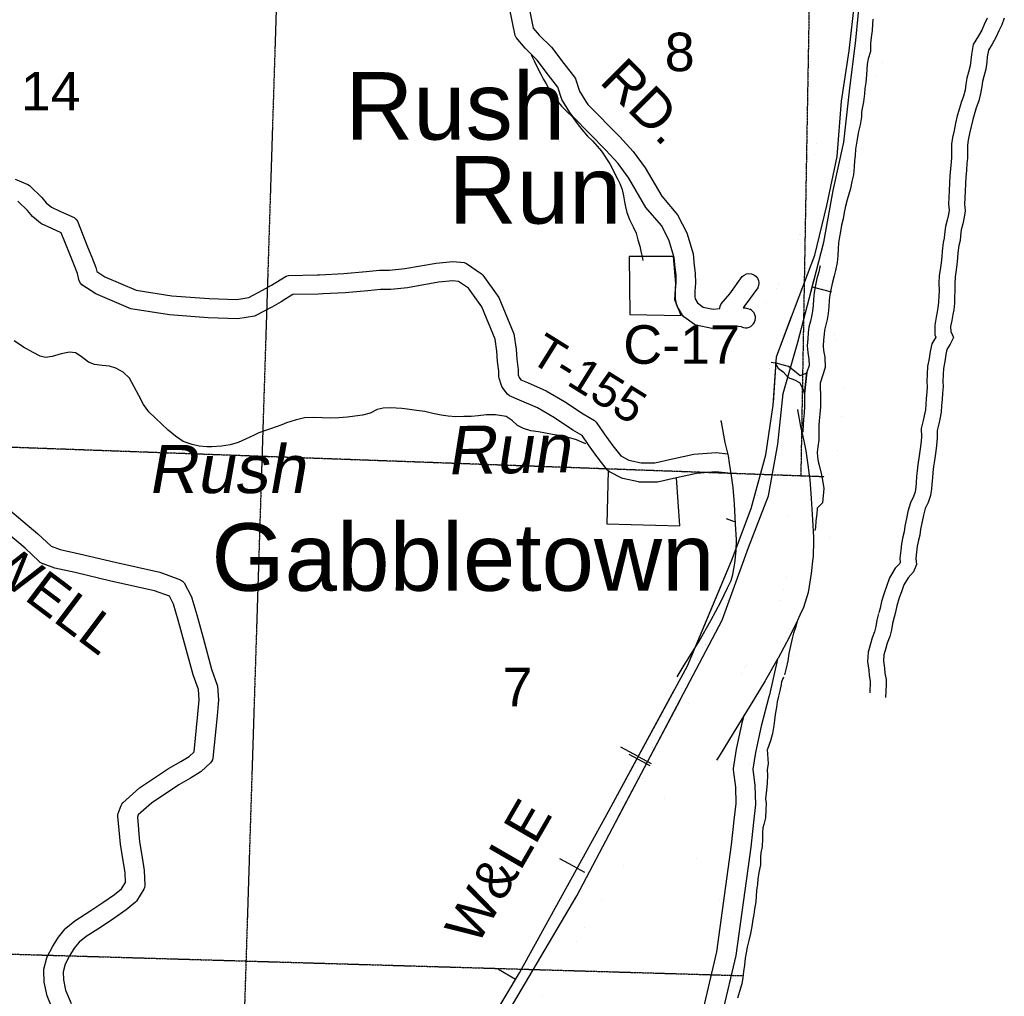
# Model space of a CAD drawing. Header units: feet. Extents: x -155 to 2562643, y -56 to 364810.
# Tile 18 of 121: x 2504085 to 2514298, y 199563 to 209694. Entities that reach past the tile are written whole.
import ezdxf
from ezdxf.enums import TextEntityAlignment as Align

# ---------------------------------------------------------------- set-up
doc = ezdxf.new("R2010")
doc.units = ezdxf.units.FT
doc.header["$MEASUREMENT"] = 0
doc.linetypes.add('HIDDEN2', pattern=[0.1875, 0.125, -0.0625])
doc.linetypes.add('water', pattern=[0])
for name, color, linetype in [('COUNTY-RD', 7, 'Continuous'), ('CR-TEXT', 7, 'Continuous'), ('INCORPORATED', 3, 'Continuous'), ('MTEXT', 2, 'Continuous'), ('RAILROAD', 6, 'Continuous'), ('SECTION', 8, 'HIDDEN2'), ('SECTION-TEXT', 8, 'Continuous'), ('STATE-RT', 2, 'Continuous'), ('TR-TEXT', 6, 'Continuous'), ('TWP-RD', 6, 'Continuous'), ('WATER-TEXT', 1, 'Continuous'), ('WATERWAY', 14, 'water')]:
    doc.layers.add(name, color=color, linetype=linetype)
doc.styles.add('ARIAL', font='arial.ttf')

msp = doc.modelspace()

# ---------------------------------------------------------------- linework, layer by layer
at = {"layer": 'COUNTY-RD'}
for points in [[(2511572.75, 206506.56), (2511502.87, 206514.07), (2511446.14, 206510.75), (2511367.51, 206498.48), (2511263.86, 206490.55), (2511102.78, 206523.73), (2511082.98, 206532.55), (2510974.38, 206612.54), (2510961.09, 206627.11), (2510907.85, 206715.35), (2510901.99, 206729.66), (2510885.76, 206797.76), (2510887.91, 206888.7), (2510895.22, 206966.76), (2510892.78, 207048.02), (2510882.8, 207123.53), (2510874.2, 207225.57), (2510817.86, 207408.67), (2510742.28, 207558.57), (2510580.78, 207744.67), (2510403.81, 208049.06), (2510293.23, 208200.31), (2510165.99, 208341.75), (2509824.38, 208685.74), (2509790.4, 208732.68), (2509708.8, 208866.49), (2509666.67, 208994.45), (2509570.85, 209117.2), (2509452.07, 209275.29), (2509326.38, 209398.44), (2509234.36, 209508.03), (2509223.45, 209530.73), (2509166.06, 209817.5)], [(2509363.9, 209848.09), (2509412.07, 209607.4), (2509473.3, 209534.49), (2509602.87, 209407.54), (2509729.64, 209238.81), (2509840.35, 209096.99), (2509848.49, 209081.74), (2509891.56, 208950.93), (2509957.04, 208843.56), (2509977.26, 208815.62), (2510311.37, 208479.18), (2510448.69, 208326.54), (2510571.45, 208158.64), (2510744.2, 207861.51), (2510909.66, 207670.84), (2511004.05, 207483.62), (2511071.68, 207263.83), (2511081.7, 207145.04), (2511092.38, 207064.17), (2511095.5, 206960.41), (2511087.69, 206877.01), (2511086.32, 206818.93), (2511091.14, 206798.71), (2511116.96, 206755.92), (2511175.21, 206713.01), (2511276.66, 206692.11), (2511344.43, 206697.3), (2511346.7, 206697.65), (2511349.92, 206720.81), (2511361.4, 206746.61), (2511449.65, 206851.55), (2511578.56, 207028.8), (2511599.04, 207045.37), (2511623.09, 207056.06), (2511649.1, 207060.17), (2511675.29, 207057.4), (2511699.87, 207047.95), (2511721.15, 207032.47), (2511737.72, 207011.99), (2511748.41, 206987.94), (2511752.52, 206961.93), (2511749.75, 206935.74), (2511740.3, 206911.16), (2511607.25, 206728.22), (2511588.58, 206706.01), (2511611.44, 206703.56), (2511658.77, 206691.33)], [(2503869, 204698.38), (2504273.46, 204360.21), (2504410.47, 204231.96), (2504504.38, 204198.25), (2504704.09, 204153.22), (2505074.09, 204065.6), (2505538.46, 203963.15), (2505754.42, 203883.91), (2505774.91, 203869.93), (2505791.38, 203851.35), (2505862.94, 203713.27), (2505867.3, 203704.9), (2505867.33, 203704.8), (2505868.9, 203701.77), (2505871, 203692.21), (2505921.4, 203519.43), (2505988.75, 203280.92), (2506075.66, 202958.33), (2506133.45, 202792.27), (2506136.09, 202779.64), (2506147.01, 202638.64), (2506133, 202472.42), (2506088.99, 202032.65), (2506083.96, 202015.21), (2506075.89, 201998.98), (2506065.02, 201984.45), (2505967.03, 201893.62), (2505958.56, 201887.29), (2505857.19, 201827.02), (2505733.86, 201756.23), (2505450.62, 201566.17), (2505313.72, 201444.41), (2505305.32, 201420.11), (2505327.52, 201165.88), (2505353.9, 201001.66), (2505376.7, 200867.81), (2505383.58, 200712.83), (2505380.43, 200692.89), (2505373.35, 200673.97), (2505296.87, 200551.76), (2505285.86, 200539.33), (2505188.63, 200460.64), (2505059.8, 200371.97), (2504921.44, 200278.49), (2504773.99, 200183.67), (2504700.66, 200124.76), (2504649.71, 200061.7), (2504601.68, 199984.2), (2504555.74, 199895.39), (2504535.29, 199816.65), (2504537.78, 199733.89), (2504561.57, 199627.42), (2504618.37, 199488.38)], [(2504421.35, 199441.83), (2504370.05, 199567.38), (2504338.44, 199708.86), (2504334.74, 199832.04), (2504336.33, 199846.18), (2504366.39, 199961.93), (2504370.38, 199972.36), (2504427.6, 200082.97), (2504486.29, 200177.68), (2504555.23, 200263), (2504562.83, 200270.58), (2504656.95, 200346.19), (2504811.35, 200445.48), (2504947.12, 200537.21), (2505068.84, 200620.98), (2505140.6, 200679.06), (2505181.95, 200745.13), (2505177.44, 200846.51), (2505156.58, 200969.01), (2505128.9, 201141.3), (2505103.62, 201430.91), (2505104.36, 201444.91), (2505107.04, 201458.66), (2505136.01, 201542.5), (2505144.25, 201557.47), (2505154.9, 201570.82), (2505327.87, 201724.66), (2505628.24, 201926.21), (2505756.3, 201999.72), (2505842.71, 202051.09), (2505894.66, 202099.24), (2505933.84, 202490.78), (2505946.35, 202639.32), (2505938.19, 202744.86), (2505884.42, 202899.37), (2505795.95, 203227.72), (2505729.16, 203464.25), (2505680.79, 203630.08), (2505637.4, 203713.81), (2505482.22, 203770.75), (2505029.5, 203870.62), (2504659.04, 203958.36), (2504448.4, 204005.85), (2504328.91, 204048.74), (2504321.73, 204050.41), (2504316.56, 204053.17), (2504311.05, 204055.15), (2504304.99, 204059.35), (2504298.5, 204062.82), (2504294.25, 204066.8), (2504289.42, 204070.15), (2504284.64, 204075.8), (2504140.88, 204210.37), (2503750.19, 204537.02)], [(2511946.53, 203061.56), (2511861.35, 202690.92), (2511861.32, 202689.23), (2511858.65, 202679.17), (2511856.49, 202669.77), (2511855.75, 202668.24), (2511775.43, 202365.62), (2511716.96, 202091.08), (2511689.39, 201917.88), (2511711.49, 201748.86), (2511717.36, 201553.57), (2511695.92, 201368.89), (2511667.54, 201111.38), (2511512.47, 199987.82), (2511371.25, 199386.51)], [(2511176.97, 199434.03), (2511315.63, 200024.44), (2511469.04, 201136.01), (2511497.18, 201391.37), (2511517.02, 201562.15), (2511511.89, 201732.84), (2511488.26, 201913.45), (2511488.46, 201927.88), (2511520.26, 202127.65), (2511580.85, 202412.14), (2511598.6, 202479.02)]]:
    msp.add_lwpolyline(points, dxfattribs=at)
msp.add_arc((2511615.76, 206598.95), 101.91, 245.035584, 65.035584, dxfattribs=at)
at = {"layer": 'INCORPORATED'}
for points in [[(2510866.6, 207235.8), (2510407.18, 207235.8), (2510412.17, 206636.56), (2510946.49, 206626.57), (2510881.58, 206786.37), (2510891.56, 206956.15), (2510866.6, 207235.8)], [(2510190.48, 205012.85), (2510174.38, 204464.8), (2510932.8, 204444.66), (2510898.96, 204942.39), (2510699.28, 204897.22), (2510687.83, 204895.99), (2510514.89, 204897.32), (2510504.31, 204898.54), (2510342.13, 204934.85), (2510330.29, 204939.12), (2510202.49, 205004.3), (2510190.48, 205012.85)]]:
    msp.add_lwpolyline(points, dxfattribs=at)
at = {"layer": 'RAILROAD'}
for p, q in [((2512305.55, 206921.79), (2512503.99, 206870.33)), ((2511499.65, 204483.5), (2511415.98, 204515.05)), ((2510500.42, 202050.42), (2510322.12, 202147.27)), ((2510585.74, 201975.26), (2510406.24, 202069.85)), ((2510500.42, 202050.42), (2510634.46, 201977.6)), ((2510585.74, 201975.26), (2510620.26, 201957.07)), ((2509866.76, 200892.46), (2509689.09, 200990.45)), ((2509866.76, 200892.46), (2509943.77, 200849.99)), ((2509226.89, 199737.97), (2509052.6, 199841.85))]:
    msp.add_line(p, q, dxfattribs=at)
for points in [[(2504255.87, 191462.2), (2505421.04, 194503.02), (2505785.4, 195197.03), (2506209.83, 195766.68), (2506656.27, 196286.19), (2507128.74, 196809.71), (2507665.28, 197299.13), (2508087.7, 197826.66), (2509268.88, 199808.41), (2510173.79, 201449.16), (2511010.63, 202989.63), (2511469.08, 204080.8), (2511673.29, 204622.37), (2511823.44, 205179.98), (2511901.52, 205693.47), (2511933.55, 206196.93), (2512131.75, 206722.46), (2512331.95, 207251.99), (2512458.07, 207767.49), (2512564.18, 208274.96), (2512608.22, 208848.62), (2512690.31, 209372.14), (2512746.36, 209889.64)], [(2508075.69, 197577.94), (2509863.48, 200604.71), (2511370.4, 203464.22), (2511645.26, 204219.2), (2511853.47, 204754.75), (2511947.56, 205292.31), (2512003.62, 205817.83), (2512157.77, 206347.37), (2512293.91, 206876.9), (2512426.04, 207386.38), (2512522.14, 207921.93), (2512632.25, 208423.39), (2512692.31, 208950.92), (2512758.37, 209480.45), (2512806.42, 209983.91)], [(2512000.96, 205792.85), (2512003.62, 205817.83), (2512157.77, 206347.37), (2512293.91, 206876.9), (2512327.58, 207006.72)], [(2511903.19, 205719.67), (2511933.55, 206196.93), (2512094.48, 206623.63)], [(2511087.12, 203171.68), (2511469.08, 204080.8), (2511517.28, 204208.62)], [(2507912.98, 197608.47), (2508087.7, 197826.66), (2509268.88, 199808.41), (2510173.79, 201449.16), (2510874.68, 202739.38)], [(2510287.47, 201409.27), (2510937.85, 202643.42)]]:
    msp.add_lwpolyline(points, dxfattribs=at)
at = {"layer": 'RAILROAD', "const_width": 0.08}
for points in [[(2512806.42, 209983.91), (2512758.37, 209480.45), (2512692.31, 208950.92), (2512632.25, 208423.39), (2512522.14, 207921.93), (2512426.04, 207386.38), (2512293.91, 206876.9), (2512157.77, 206347.37), (2512003.62, 205817.83), (2511947.56, 205292.31), (2511853.47, 204754.75), (2511645.26, 204219.2), (2511447.06, 203701.7), (2509863.48, 200604.71), (2508075.69, 197577.94)], [(2512746.36, 209889.64), (2512690.31, 209372.14), (2512608.22, 208848.62), (2512564.18, 208274.96), (2512458.07, 207767.49), (2512331.95, 207251.99), (2512131.75, 206722.46), (2511933.55, 206196.93), (2511901.52, 205693.47), (2511823.44, 205179.98), (2511673.29, 204622.37), (2511469.08, 204080.8), (2511238.85, 203525.18), (2511010.63, 202989.63), (2510748.36, 202482.16), (2510496.11, 201958.64), (2510173.79, 201449.16), (2509268.88, 199808.41), (2508087.7, 197826.66)]]:
    msp.add_lwpolyline(points, dxfattribs=at)
at = {"layer": 'SECTION'}
for points in [[(2512668.94, 232183.68), (2512187.02, 204960.44)], [(2506771.56, 210627.3), (2506274.43, 194968.75)], [(2512429.88, 204951.64), (2490511.35, 205746.28)], [(2490359.4, 200402.88), (2511590.05, 199777.53)]]:
    msp.add_lwpolyline(points, dxfattribs=at)
at = {"layer": 'STATE-RT', "color": 3, "linetype": 'Continuous', "const_width": 0.02}
for points in [[(2511582.59, 206220.34), (2511611.38, 206317.25), (2511612.23, 206319.21), (2511612.47, 206320.78), (2511645.2, 206421.77), (2511651.88, 206436.79), (2511652.75, 206440.61), (2511715.11, 206570.1), (2511720.35, 206580.02), (2511722.93, 206584.31), (2511815.07, 206732.26), (2511815.34, 206732.52), (2511818.04, 206736.84), (2511938.15, 206914.92), (2511969.31, 206964.95), (2511969.33, 206964.97), (2512026.02, 207056), (2512077.65, 207154.12), (2512117.67, 207261.35), (2512157.07, 207383.48), (2512198.84, 207561.05), (2512237.53, 207752.48), (2512278.05, 207976.89), (2512329.46, 208315.55), (2512329.93, 208316.89), (2512330.22, 208320.09), (2512389.74, 208644.65), (2512435.45, 208950.3), (2512435.69, 208950.97), (2512435.83, 208952.74), (2512479.72, 209216.4), (2512502.42, 209435.36), (2512502.43, 209435.38), (2512502.44, 209435.64), (2512514.77, 209552.41), (2512514.79, 209552.46), (2512528.95, 209686.47), (2512545.49, 209943.17)], [(2512844.76, 209922.45), (2512828.11, 209664.11), (2512827.88, 209663.34), (2512827.59, 209657.99), (2512813.12, 209521.08), (2512813.11, 209520.91), (2512800.78, 209404.14), (2512800.77, 209404.1), (2512777.61, 209180.79), (2512776.98, 209178.84), (2512776.38, 209171.64), (2512731.9, 208904.4), (2512686, 208597.53), (2512685.52, 208596.15), (2512685.2, 208592.66), (2512625.72, 208268.24), (2512574.34, 207929.86), (2512573.92, 207928.64), (2512573.65, 207925.72), (2512532.51, 207697.86), (2512532.13, 207696.8), (2512531.92, 207694.8), (2512492.38, 207499.16), (2512491.71, 207497.37), (2512491.37, 207494.52), (2512447.7, 207308.89), (2512445.35, 207302.96), (2512444.44, 207297.19), (2512402.09, 207165.91), (2512400.3, 207161.87), (2512399.87, 207159.51), (2512355.37, 207040.28), (2512348.04, 207024.72), (2512347.58, 207022.88), (2512288.99, 206911.54), (2512286.15, 206906.39), (2512283.57, 206902.1), (2512224.12, 206806.63), (2512223.95, 206806.35), (2512191.43, 206754.14), (2512191.16, 206753.87), (2512188.46, 206749.57), (2512068.28, 206571.38), (2511981.88, 206432.65), (2511927.45, 206319.62), (2511898.35, 206229.83)], [(2509061.16, 199414.48), (2509229.59, 199685.82), (2509229.64, 199685.87), (2509230.19, 199686.78), (2509409.87, 199971.41), (2509607.31, 200294.86), (2509607.33, 200294.88), (2509793.09, 200602.27), (2509793.16, 200602.34), (2509794.48, 200604.53), (2509972.72, 200887.99), (2510130.99, 201142.52), (2510295.55, 201409.9), (2510295.59, 201409.94), (2510295.98, 201410.59), (2510444.51, 201649.01), (2510579.56, 201869.61), (2510579.6, 201869.64), (2510579.95, 201870.24), (2510705.14, 202072.49), (2510705.19, 202072.57), (2510869.51, 202339.56), (2511014.28, 202578.31), (2511014.32, 202578.35), (2511014.69, 202578.97), (2511181.27, 202850.51), (2511346.61, 203120.01), (2511471.71, 203339.16), (2511580.63, 203541.07), (2511654.6, 203694.67), (2511697.1, 203786.65), (2511727.45, 203880.52), (2511750.9, 204022.2), (2511765.9, 204167.18), (2511769.7, 204304.18), (2511759.83, 204476.68), (2511747.26, 204688.14), (2511733.36, 204866.08), (2511729.11, 204898.92), (2511729.1, 204898.94), (2511716.39, 204996.98), (2511695.2, 205132.08), (2511680.92, 205217.39), (2511648.3, 205354.96), (2511647.81, 205359.17), (2511646.86, 205361.72), (2511610.44, 205554.49), (2511610, 205559.28), (2511609.34, 205561.16), (2511608.63, 205566.19), (2511578.71, 205773.91), (2511578.5, 205776.84), (2511578.21, 205777.71), (2511562.55, 205910.35), (2511561.88, 205921.82), (2511561.61, 205922.73), (2511558.47, 206013.25), (2511558.37, 206018.45), (2511558.39, 206020.29), (2511559.38, 206100.79), (2511559.67, 206101.85), (2511562.75, 206130.64), (2511579.76, 206209.32), (2511581.73, 206214.43), (2511582.59, 206220.34)], [(2511898.35, 206229.83), (2511871.8, 206140.46), (2511859.16, 206081.99), (2511858.4, 206020.11), (2511861.2, 205939.39), (2511875.92, 205814.7), (2511905.55, 205608.9), (2511905.57, 205608.75), (2511905.58, 205608.69), (2511905.83, 205606.96), (2511941.01, 205420.78), (2511973.98, 205281.67), (2511974.73, 205275.3), (2511975.97, 205271.83), (2511991.1, 205181.45), (2511991.2, 205180.36), (2511991.34, 205179.93), (2512013.08, 205041.33), (2512013.32, 205038.39), (2512013.65, 205037.38), (2512026.6, 204937.52), (2512026.61, 204937.44), (2512031.36, 204900.7), (2512031.78, 204894.35), (2512032.15, 204893.13), (2512046.44, 204710.17), (2512046.54, 204707.7), (2512046.63, 204707.39), (2512059.3, 204494.23), (2512059.31, 204493.93), (2512059.32, 204493.89), (2512069.56, 204314.91), (2512069.81, 204306.35), (2512069.75, 204302.2), (2512065.62, 204153.24), (2512065.43, 204152.57), (2512064.88, 204141.96), (2512048.83, 203986.83), (2512048.2, 203984.88), (2512047.61, 203977.77), (2512021.58, 203820.51), (2512018.29, 203811.3), (2512016.32, 203798.86), (2511979.75, 203685.76), (2511974.08, 203672.99), (2511973.2, 203669), (2511926.47, 203567.85), (2511925.52, 203566.02), (2511925.44, 203565.67), (2511849.43, 203407.85), (2511846.4, 203402.12), (2511846.3, 203401.72), (2511734.9, 203195.2), (2511733.16, 203192.07), (2511733.15, 203192.05), (2511733.01, 203191.79), (2511732.79, 203191.41), (2511732.78, 203191.4), (2511605.96, 202969.25), (2511605.6, 202968.61), (2511603.55, 202965.18), (2511436.97, 202693.65), (2511270.95, 202423.01), (2511270.8, 202422.77), (2511125.82, 202183.67), (2511125.79, 202183.64), (2511125.3, 202182.82), (2510960.67, 201915.33), (2510960.66, 201915.32), (2510960.47, 201915.01), (2510835.43, 201713), (2510835.42, 201712.99), (2510700.2, 201492.11), (2510700.16, 201492.07), (2510699.58, 201491.11), (2510551.04, 201252.67), (2510551.03, 201252.66), (2510386.4, 200985.17), (2510386.38, 200985.15), (2510386.04, 200984.59), (2510227.26, 200729.24), (2510227.23, 200729.21), (2510226.86, 200728.6), (2510049.07, 200445.85), (2509863.71, 200139.13), (2509863.71, 200139.13), (2509863.37, 200138.56), (2509665.46, 199814.35), (2509665.38, 199814.27), (2509664.27, 199812.44), (2509484.12, 199527.05)]]:
    msp.add_lwpolyline(points, dxfattribs=at)
at = {"layer": 'STATE-RT', "color": 3, "linetype": 'Continuous'}
for points in [[(2512152.25, 205649.7), (2512152.49, 205648.07), (2512185.6, 205472.84), (2512220.35, 205326.2), (2512237.97, 205220.87), (2512260.9, 205074.76), (2512274.6, 204969.1), (2512274.61, 204968.97), (2512280.61, 204922.62), (2512295.95, 204726.24), (2512308.97, 204507.23), (2512319.35, 204325.7), (2512319.86, 204308.19), (2512319.7, 204296.93), (2512314.66, 204115.09), (2512312.73, 204108.29), (2512296.25, 203949.03), (2512263.36, 203750.3), (2512213.58, 203596.33), (2512178.02, 203516.25), (2512152.24, 203460.44), (2512070.7, 203291.14), (2511952.01, 203071.1), (2511949.36, 203066.52), (2511821.36, 202842.3), (2511817.4, 202835.68), (2511650.07, 202562.92), (2511484.48, 202292.99), (2511338.84, 202052.81), (2511313.22, 202011.18)], [(2510904.22, 202876.99), (2510968.17, 202981.24), (2511131.45, 203247.38), (2511253.11, 203460.49), (2511357.88, 203654.71), (2511428.49, 203801.34), (2511463.85, 203877.86), (2511483.85, 203939.71), (2511503.01, 204055.51), (2511516.26, 204183.53), (2511519.5, 204300.5), (2511510.25, 204462.12), (2511497.84, 204670.99), (2511484.61, 204840.32), (2511468.89, 204961.53), (2511448.42, 205092.07), (2511435.73, 205167.86), (2511402.91, 205306.3), (2511363.07, 205517.17), (2511361.13, 205530.9), (2511360.15, 205537.7)]]:
    msp.add_lwpolyline(points, dxfattribs=at)
at = {"layer": 'TWP-RD'}
for points in [[(2504036.87, 208041.08), (2504170.48, 207983.86), (2504185.66, 207973.78), (2504313.15, 207850.66), (2504361.1, 207793.84), (2504413.76, 207748.28), (2504502.31, 207708.66), (2504648.28, 207640.47), (2504667.84, 207624.35), (2504682.77, 207603.84), (2504788.84, 207335.95), (2504832.15, 207230.09), (2504873.7, 207121.99), (2504883.87, 207081.65), (2504968.36, 207025.35), (2505294.29, 206887.11), (2505661.35, 206830.52), (2506050.04, 206802.34), (2506336.44, 206791.47), (2506462.98, 206811.85), (2506604.58, 206888.52), (2506696.06, 206940.03), (2506741.74, 206968.74), (2506847.84, 207033.1), (2506873.07, 207040.46), (2507174.26, 207047.27), (2507196.02, 207048.39), (2507446.63, 207061.29), (2507679.15, 207080.11), (2507816.07, 207094.48), (2507922.06, 207095.61), (2508079.09, 207111.72), (2508403.48, 207169.69), (2508576.48, 207185.72), (2508694.85, 207174.36), (2508719.02, 207165.49), (2508875.34, 207056.74), (2508887.48, 207044.78), (2509053.46, 206813.68), (2509211.33, 206433.47), (2509233.9, 206274.98), (2509241.02, 206170.67), (2509256.65, 206062.93), (2509256.49, 206009.86), (2509264.83, 205981.75), (2509281.85, 205959.52), (2509351.16, 205928.62), (2509544.27, 205845.54), (2509737.06, 205733.8), (2509929.31, 205606.21), (2510048.38, 205534.78), (2510063.92, 205520.23), (2510148.73, 205397.97), (2510238.07, 205274.78), (2510319.89, 205168.94), (2510404.3, 205125.88), (2510532.42, 205097.19), (2510672.05, 205096.12), (2510855.66, 205137.65), (2511077.21, 205185.81), (2511310.39, 205203.5), (2511430.26, 205190.93)], [(2511106.15, 204987.43), (2510898.96, 204942.39), (2510699.28, 204897.22), (2510687.83, 204895.99), (2510514.89, 204897.32), (2510504.31, 204898.54), (2510342.13, 204934.85), (2510330.29, 204939.12), (2510202.49, 205004.3), (2510190.48, 205012.85), (2510179.87, 205023.05), (2510086.08, 205144.38), (2510084.88, 205145.35), (2510078.06, 205154.75), (2510072.96, 205161.35), (2510072.28, 205162.72), (2509985.6, 205282.24), (2509917.91, 205379.82), (2509822.51, 205437.05), (2509631.52, 205563.8), (2509454.28, 205666.53), (2509270.92, 205745.42), (2509165.74, 205792.3), (2509146.08, 205807.83), (2509089.25, 205882.11), (2509080.96, 205898.39), (2509058.5, 205974), (2509056.42, 205988.47), (2509056.61, 206048.8), (2509042, 206149.48), (2509034.86, 206254.05), (2509016.9, 206380.18), (2508877.58, 206715.72), (2508740.03, 206907.24), (2508636.86, 206979.01), (2508576.15, 206984.84), (2508430.35, 206971.33), (2508106.92, 206913.52), (2507933.34, 206895.71), (2507827.6, 206894.6), (2507697.66, 206880.95), (2507459.84, 206861.71), (2507232.61, 206850.01), (2507228.71, 206849.81), (2507181.67, 206847.39), (2506917.46, 206841.41), (2506846.82, 206798.56), (2506798.39, 206768.13), (2506701.27, 206713.44), (2506535.85, 206623.87), (2506519.87, 206618.43), (2506348.67, 206590.87), (2506039.01, 206602.62), (2505638.85, 206631.62), (2505239.16, 206693.25), (2504873.04, 206848.53), (2504730.63, 206943.43), (2504714.05, 206961.67), (2504702.39, 206983.4), (2504682.7, 207061.44), (2504646.23, 207156.34), (2504603.3, 207261.27), (2504516.12, 207481.46), (2504419.14, 207526.76), (2504311.93, 207574.74), (2504299.58, 207582.6), (2504218.38, 207652.86), (2504166.89, 207713.87), (2504066.49, 207810.83)], [(2511465.03, 204986.17), (2511307.5, 205002.7), (2511106.15, 204987.43)]]:
    msp.add_lwpolyline(points, dxfattribs=at)
at = {"layer": 'WATERWAY'}
for p, q in [((2512224.43, 205813.28), (2512251.43, 206036.84)), ((2512251.43, 206036.84), (2512224.43, 205813.28))]:
    msp.add_line(p, q, dxfattribs=at)
at = {"layer": 'WATERWAY', "const_width": 0.04}
msp.add_lwpolyline([(2511082.49, 198206), (2511659.91, 199993.84), (2510976, 201229), (2511460.04, 201713.04), (2511951.36, 202352.04), (2512140.33, 203245.11), (2512303.97, 204062.28), (2512529.7, 204388.76), (2512412.28, 204833.93), (2512412.28, 204833.93), (2512432.41, 204968.52), (2512533.75, 204986.43), (2512636.37, 205783.78), (2512601.37, 206138.18), (2512496.13, 206637.34), (2512775.08, 208633.1), (2513080.02, 209361.36), (2513191, 209956.49)], dxfattribs=at)
at = {"layer": 'WATERWAY'}
for points in [[(2512936.05, 209697.89), (2512931.08, 209648.82), (2512925.96, 209579.91), (2512918.34, 209508.73), (2512910.26, 209447.73), (2512909, 209364.34), (2512886.04, 209286.75), (2512876.08, 209231.34), (2512871.68, 209174.09), (2512868.23, 209121.89), (2512860.36, 209043.25), (2512849.89, 208980.57), (2512846.99, 208925.62), (2512838.71, 208842.98), (2512824.33, 208772.35), (2512817.56, 208734.13), (2512816.3, 208686.7), (2512804.56, 208603.85), (2512786.24, 208532.47), (2512774.52, 208474.9), (2512764.41, 208414.33), (2512756.31, 208351.3), (2512751.13, 208281.48), (2512744.16, 208233.62), (2512741.25, 208166.62), (2512732.72, 208084.1), (2512717.54, 208014.45), (2512701.69, 207942.39), (2512686.69, 207885.52), (2512668.21, 207825.13), (2512652.59, 207758.46), (2512638.14, 207694.77), (2512625.04, 207628.25), (2512610.05, 207562.16), (2512597.59, 207496.89), (2512587.38, 207441.66), (2512579.44, 207377.84), (2512574.82, 207317.89), (2512571.56, 207245.66), (2512562.73, 207174.24), (2512546.09, 207093.74), (2512533.55, 207037.91), (2512514.58, 206969.66), (2512500.9, 206907.38), (2512487.72, 206839.95), (2512481.88, 206783.49), (2512478.71, 206715.81), (2512470.27, 206644.83), (2512459.49, 206584.13), (2512447.06, 206528.7), (2512433.61, 206473.21), (2512428.1, 206432), (2512423.39, 206370.8), (2512419.21, 206310.57), (2512422.6, 206263.36), (2512435.92, 206192.83), (2512440.6, 206084.81), (2512388, 205923.39)], [(2514121.95, 209708.68), (2514089.66, 209645.52), (2514065.74, 209585.9), (2514032.17, 209526.17), (2513975.54, 209436.76), (2513957.96, 209331.42), (2513952.56, 209273.49), (2513943.75, 209213.74), (2513925.26, 209147.94), (2513908.97, 209086.22), (2513900.58, 209023.43), (2513890.93, 208961.85), (2513875.94, 208901.22), (2513850.78, 208833.45), (2513825.35, 208753.11), (2513810.56, 208697.11), (2513792.36, 208621.7), (2513777.04, 208545.44), (2513761.01, 208472.54), (2513750.95, 208403.4), (2513752, 208324.4), (2513751.06, 208265.43), (2513746.23, 208217.66), (2513741.14, 208146.86), (2513733.91, 208072.34), (2513730.65, 208002.85), (2513725.6, 207917.85), (2513724.48, 207850.61), (2513720.97, 207778.92), (2513725.35, 207717.83), (2513719.41, 207674.44), (2513706.25, 207612.72), (2513689.78, 207547.03), (2513678.46, 207469.9), (2513675.54, 207425.78), (2513665.62, 207381.51), (2513652.8, 207292.09), (2513649.25, 207236), (2513642.89, 207170.35), (2513632.47, 207099.7), (2513623.92, 207040.92), (2513620.29, 206957.48), (2513621.25, 206885.54), (2513618.35, 206826.1), (2513615.45, 206764.47), (2513609.2, 206706), (2513603.16, 206664.44), (2513590.55, 206606.57), (2513576.08, 206525.54), (2513577.43, 206423.24), (2513587.12, 206401.72), (2513545.51, 206330.61), (2513530.85, 206251.38), (2513517.75, 206178.38), (2513502.86, 206095.36), (2513499.15, 206019.65), (2513495.8, 205936.79), (2513498.32, 205889.35), (2513494.03, 205831.61), (2513488.97, 205765.87), (2513483.78, 205703.24), (2513479.48, 205645.3), (2513466.31, 205583.52), (2513457.5, 205535.87), (2513436.49, 205451.47), (2513437.62, 205366.29), (2513434.95, 205325.83), (2513428.48, 205265.34), (2513421.73, 205216.95), (2513410.71, 205146.61), (2513401.1, 205078.77), (2513393.56, 205013.07), (2513387.95, 204957.64), (2513382.62, 204888.35), (2513379.74, 204844.91), (2513371.95, 204796.7), (2513356.28, 204748.61), (2513323.6, 204680.59), (2513298.92, 204591.78), (2513284.88, 204520.48), (2513267.18, 204438.32), (2513258.33, 204380.06), (2513245.57, 204327.68), (2513233.14, 204258.03), (2513223.13, 204192.18), (2513213.65, 204106.58), (2513218.24, 204063.48), (2513214.68, 204054.02), (2513167.49, 204003.59), (2513107.83, 203902.36), (2513074.88, 203813.58), (2513052.25, 203746.57), (2513024.86, 203657.73), (2513009.47, 203589.9), (2512995.58, 203542.2)], [(2514298.19, 209708.55), (2514273.1, 209641.87), (2514240, 209577.11), (2514214.86, 209514.45), (2514173.88, 209441.54), (2514132.79, 209376.67), (2514121.69, 209310.16), (2514116.44, 209253.79), (2514105.45, 209179.24), (2514084.46, 209104.57), (2514071.15, 209054.12), (2514063.88, 208999.73), (2514052.83, 208929.21), (2514033.87, 208852.55), (2514006.87, 208779.81), (2513983.86, 208707.12), (2513970.54, 208656.68), (2513953.5, 208586.08), (2513938.51, 208511.48), (2513923.44, 208442.91), (2513916.11, 208392.55), (2513917.02, 208324.18), (2513915.93, 208255.79), (2513910.63, 208203.44), (2513905.57, 208132.98), (2513898.54, 208060.5), (2513895.42, 207994.09), (2513890.52, 207911.58), (2513889.41, 207845.2), (2513886.26, 207780.8), (2513891.16, 207712.49), (2513882.06, 207646.01), (2513867.01, 207575.43), (2513851.83, 207514.91), (2513842.67, 207452.45), (2513839.34, 207402.13), (2513828.03, 207351.71), (2513817.06, 207275.15), (2513813.75, 207222.82), (2513806.72, 207150.34), (2513795.73, 207075.79), (2513788.4, 207025.42), (2513785.34, 206954.99), (2513786.3, 206882.61), (2513783.16, 206818.21), (2513780.04, 206751.81), (2513772.93, 206685.35), (2513765.61, 206634.98), (2513752.43, 206574.49), (2513741.27, 206512), (2513741.96, 206459.72), (2513770.78, 206395.73), (2513735.7, 206328.93), (2513702.5, 206272.2), (2513693.18, 206221.81), (2513680.16, 206149.24), (2513667.14, 206076.68), (2513663.99, 206012.29), (2513660.98, 205937.84), (2513663.65, 205887.6), (2513658.56, 205819.16), (2513653.45, 205752.73), (2513648.28, 205690.32), (2513643.2, 205621.88), (2513628.15, 205551.3), (2513618.83, 205500.91), (2513601.76, 205432.32), (2513602.69, 205361.94), (2513599.37, 205311.62), (2513592.26, 205245.17), (2513584.96, 205192.79), (2513573.91, 205122.26), (2513564.77, 205057.79), (2513557.61, 204995.36), (2513552.31, 204943), (2513547.2, 204876.57), (2513543.87, 204826.25), (2513532.79, 204757.74), (2513509.76, 204687.06), (2513478.66, 204622.32), (2513459.59, 204553.7), (2513446.49, 204487.17), (2513429.55, 204408.53), (2513420.37, 204348.08), (2513407.1, 204293.62), (2513395.95, 204231.13), (2513386.76, 204170.69), (2513379.62, 204106.24), (2513386.47, 204041.97), (2513357.52, 203965.19), (2513300.4, 203904.14), (2513257.42, 203831.21), (2513230.42, 203758.47), (2513209.28, 203695.86), (2513184.38, 203615.11), (2513169.28, 203548.55), (2513154, 203496.07)], [(2509390.16, 209330.45), (2509422.09, 209265.97), (2509452.87, 209201.7), (2509489.77, 209129.41), (2509516.39, 209079.21), (2509545.05, 209027.02), (2509573.71, 208974.83), (2509614.52, 208912.65), (2509657.32, 208854.54), (2509704.13, 208796.45), (2509704.13, 208796.45), (2509758.97, 208740.46), (2509815.78, 208688.52), (2509868.74, 208618.39), (2509915.59, 208556.27), (2509974.61, 208484.17), (2510025.35, 208436.21), (2510076.15, 208382.2), (2510118.88, 208330.13), (2510204.62, 208197.76), (2510233.25, 208147.58), (2510257.89, 208095.35), (2510284.54, 208043.14), (2510311.16, 207992.95), (2510333.88, 207930.62), (2510346.55, 207868.19), (2510357.22, 207803.74), (2510369.79, 207751.4), (2510382.42, 207693.01), (2510411.25, 207622.67), (2510448.2, 207544.32), (2510479, 207478.03), (2510495.75, 207409.59), (2510516.5, 207343.21), (2510529.05, 207292.89), (2510543.86, 207216.37), (2510548.77, 207197.44)], [(2512387.5, 207141.64), (2512384.79, 207128.52), (2512373.47, 207078.1), (2512354.4, 207009.49), (2512339.33, 206940.92), (2512324.36, 206864.31), (2512317.28, 206795.85), (2512314.17, 206729.44), (2512306.98, 206669.02), (2512297.68, 206616.62), (2512286.37, 206566.2), (2512271.21, 206503.66), (2512263.94, 206449.27), (2512258.83, 206382.84), (2512253.8, 206310.38), (2512258.7, 206242.07), (2512271.59, 206173.85), (2512274.46, 206107.52), (2512251.43, 206036.84)], [(2509957.9, 205293.1), (2509916.53, 205312.56), (2509862.02, 205334.26), (2509801.5, 205353.89), (2509734.98, 205369.44), (2509678.58, 205379.02), (2509612.08, 205392.55), (2509537.54, 205406.01), (2509465.03, 205417.47), (2509386.48, 205428.87), (2509309.83, 205452.39), (2509247.18, 205484.11), (2509192.38, 205536.07), (2509129.63, 205577.87), (2509020.87, 205595.06), (2508926.35, 205594.22), (2508841.97, 205585.4), (2508767.62, 205578.68), (2508691.22, 205575.99), (2508608.77, 205575.25), (2508530.28, 205580.6), (2508455.78, 205590.03), (2508371.14, 205607.43), (2508286.47, 205628.86), (2508199.88, 205640.2), (2508105.23, 205653.47), (2508048.86, 205659.02), (2507990.49, 205664.56), (2507936.15, 205668.11), (2507853.72, 205665.35), (2507793.54, 205648.68), (2507721.48, 205613.75), (2507639.22, 205592.84), (2507562.92, 205580.06), (2507484.57, 205571.29), (2507396.16, 205562.43), (2507303.66, 205561.61), (2507221.17, 205564.91), (2507130.63, 205568.14), (2507038.17, 205563.28), (2506943.86, 205540.25), (2506853.64, 205511.21), (2506803.54, 205492.6), (2506745.41, 205471.91), (2506685.3, 205449.19), (2506623.15, 205428.46), (2506567.03, 205407.79), (2506516.97, 205385.15), (2506426.88, 205341.99), (2506350.8, 205307.02), (2506268.58, 205282.08), (2506178.18, 205271.19), (2506077.71, 205262.22), (2506027.44, 205261.78), (2505946.9, 205271.15), (2505872.34, 205286.62), (2505781.54, 205318.09), (2505700.55, 205373.85), (2505625.55, 205435.71), (2505560.58, 205499.69), (2505493.61, 205561.63), (2505424.62, 205625.56), (2505367.56, 205703.73), (2505320.42, 205796.1), (2505224.18, 205974.78), (2505224.18, 205974.78), (2505157.2, 206038.73), (2505080.37, 206080.41), (2505015.85, 206097.99), (2504941.35, 206107.41), (2504860.81, 206116.78), (2504798.22, 206142.45), (2504723.27, 206198.26), (2504664.56, 206238.08), (2504602.14, 206245.6), (2504515.83, 206228.69), (2504421.56, 206201.63), (2504351.29, 206188.9), (2504298.85, 206204.57), (2504224.08, 206242.23), (2504125, 206297.83), (2504027.85, 206361.52)], [(2511878.69, 206142.62), (2511920.56, 206133.26)], [(2512251.43, 206036.84), (2512239.61, 206024.63), (2512182.03, 205997.76), (2512121.43, 206049.29), (2512060.9, 206094.79), (2511992.73, 206114.05), (2511920.56, 206133.26), (2511953.24, 206079.37), (2512005.7, 206039.8), (2512056.4, 205982.12), (2512122.62, 205958.81), (2512172.95, 205929.27), (2512207.78, 205863.34), (2512224.43, 205813.28)], [(2512388, 205923.39), (2512390.24, 205753.12), (2512391.24, 205677.34), (2512385.42, 205601.6), (2512378.47, 205532.25), (2512375.62, 205487.08), (2512374.68, 205414.6), (2512373.46, 205333.64), (2512363.34, 205262.24), (2512357.8, 205206.82), (2512359.87, 205158), (2512366.22, 205111.89), (2512380.43, 205059.31), (2512399.29, 204987.44), (2512411.36, 204915.94), (2512425.93, 204829.6), (2512410.67, 204682.03), (2512358.35, 204627.99), (2512357.89, 204624.97), (2512352.87, 204566.49), (2512343.88, 204496.47), (2512338.22, 204425.48), (2512331.69, 204394.47)], [(2512224.43, 205813.28), (2512225.25, 205750.94), (2512226.16, 205682.58), (2512221.05, 205616.15), (2512213.99, 205545.67), (2512210.69, 205493.34), (2512209.7, 205416.91), (2512209.67, 205415.03)], [(2512993.36, 203533.73), (2512977, 203463.97), (2512965.99, 203398.01), (2512953.22, 203345.1), (2512927.58, 203281.96), (2512909.48, 203219.78), (2512886.05, 203132.88), (2512878.21, 203034.63), (2512891.27, 202946.23), (2512896.27, 202892.29), (2512907.88, 202832.53), (2512908.26, 202803.86), (2512903.58, 202736.5), (2512902.31, 202710.34)], [(2513154, 203496.07), (2513138.87, 203431.53), (2513127.77, 203365.02), (2513110.72, 203294.42), (2513083.64, 203227.72), (2513068.36, 203175.24), (2513049.32, 203104.61), (2513044.18, 203040.19), (2513055.15, 202965.92), (2513059.81, 202915.7), (2513072.67, 202849.49), (2513073.34, 202799.23), (2513068.3, 202726.76), (2513065.16, 202662.37)], [(2512148.79, 203449.58), (2512131.11, 203389.85), (2512109.79, 203330.24), (2512097.18, 203274.65), (2512084.07, 203212.32), (2512063, 203118.5), (2512053.98, 203043.81), (2512036.2, 202965.39), (2512018.08, 202899.28)], [(2512008.6, 202873.4), (2511986.8, 202826.46), (2511983.71, 202797.55), (2511969.69, 202732.48), (2511954.51, 202676.15), (2511941.8, 202616.5), (2511934.94, 202563.17), (2511921.84, 202487.92), (2511913.53, 202427.29), (2511907.98, 202372.55), (2511894.34, 202290.81), (2511871.51, 202213.66), (2511842.54, 202127.41), (2511839.59, 202122.16), (2511849.85, 201979.21), (2511838.3, 201912.33), (2511840.67, 201856.8), (2511839.36, 201775.48), (2511831.07, 201703.2), (2511822.94, 201643.9), (2511822.11, 201612.49), (2511826.77, 201562.27), (2511825.14, 201500.47), (2511821.13, 201414.91), (2511802.58, 201344.64), (2511792.44, 201311.23), (2511790.38, 201263.71), (2511789.27, 201201.53), (2511787.84, 201116.95), (2511772.06, 201051.84), (2511769.82, 201005.76), (2511768.53, 200925.31), (2511753.15, 200847.16), (2511741.9, 200777.02), (2511738.48, 200725.25), (2511727.25, 200662.31), (2511722.84, 200600.96), (2511719.05, 200543.75), (2511707.08, 200467.31), (2511699.46, 200412.68), (2511689.96, 200361.3), (2511678.87, 200288.29), (2511664.78, 200214.44), (2511648.73, 200141.41), (2511631.97, 200074.07), (2511619.65, 200013.55), (2511608.68, 199957.85), (2511603.88, 199886.52), (2511593.73, 199822.1), (2511584.81, 199759.08), (2511575.71, 199693.85), (2511550.99, 199613.27), (2511530.03, 199542.87)]]:
    msp.add_lwpolyline(points, dxfattribs=at)

# ---------------------------------------------------------------- texts
at = {"layer": 'CR-TEXT', "style": 'ARIAL'}
for s, rotation, p in [('RD.', 315, (2510002.1, 208960.89)), ('HOPEWELL', 323, (2502362.23, 204859.8))]:
    msp.add_text(s, height=400, rotation=rotation, dxfattribs=at).set_placement(p, align=Align.BOTTOM_LEFT)
msp.add_text('C-17', height=400, dxfattribs=at).set_placement((2510345.54, 206004.05), align=Align.BOTTOM_LEFT)
at = {"layer": 'MTEXT', "style": 'ARIAL'}
for s, p in [('Rush', (2507460.63, 208239.82)), ('Run', (2508534.66, 207368.54)), ('Gabbletown', (2506073.31, 203559.75))]:
    msp.add_text(s, height=700, dxfattribs=at).set_placement(p, align=Align.BOTTOM_LEFT)
at = {"layer": 'RAILROAD', "style": 'ARIAL'}
msp.add_text('W&LE', height=400, rotation=60, dxfattribs=at).set_placement((2509326.51, 200700.25), align=Align.BOTTOM_CENTER)
at = {"layer": 'SECTION-TEXT', "style": 'ARIAL'}
for s, p in [('8', (2510930.8, 209039.52)), ('14', (2504407.34, 208632.23)), ('7', (2509248.92, 202451.67))]:
    msp.add_text(s, height=400, dxfattribs=at).set_placement(p, align=Align.BOTTOM_CENTER)
at = {"layer": 'TR-TEXT', "style": 'ARIAL'}
msp.add_text('T-155', height=350, rotation=328, dxfattribs=at).set_placement((2509299.24, 206070.95), align=Align.BOTTOM_LEFT)
at = {"layer": 'WATER-TEXT', "style": 'ARIAL', "oblique": 10}
msp.add_text('Run', height=500, rotation=1, dxfattribs=at).set_placement((2509157.71, 204838.19), align=Align.BOTTOM_CENTER)
msp.add_text('Rush', height=500, dxfattribs=at).set_placement((2506227.2, 204632.71), align=Align.BOTTOM_CENTER)

doc.saveas('drawing.dxf')
